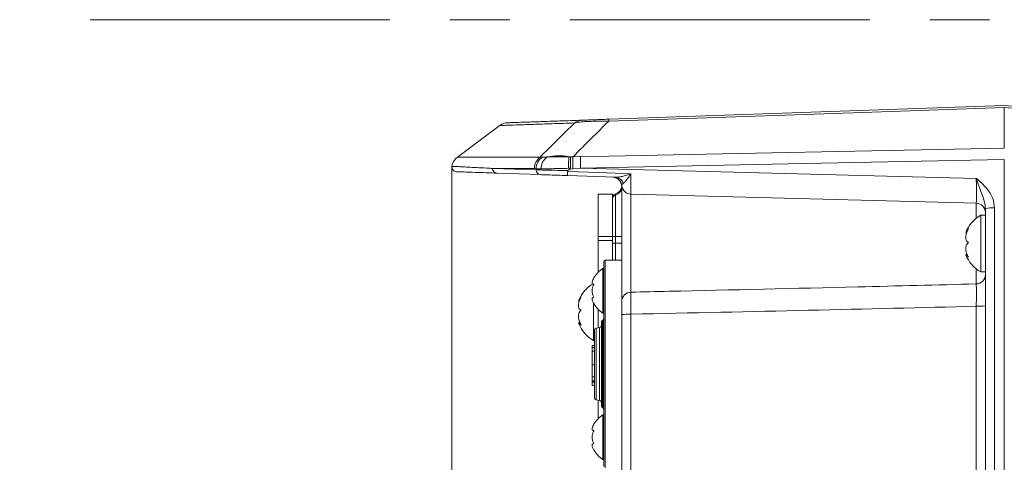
# Model space of a CAD drawing. Header units: millimetres. Extents: x 0 to 8410, y 0 to 5940.
# Tile 182 of 256: x 4647 to 4856, y 2351 to 2445. Entities that reach past the tile are written whole.
import ezdxf

# ---------------------------------------------------------------- set-up
doc = ezdxf.new("R2010")
doc.units = ezdxf.units.MM
doc.header["$LTSCALE"] = 10
doc.linetypes.add('CENTER', pattern=[10.16, 6.35, -1.27, 1.27, -1.27])
doc.styles.add('SLDTEXTSTYLE0', font='TXT', dxfattribs={"width": 0.605})
doc.dimstyles.new('SLDDIMSTYLE0', dxfattribs={"dimtxt": 50, "dimasz": 50, "dimexe": 0, "dimexo": 0.0625, "dimgap": 12.5, "dimtad": 1, "dimtoh": 1, "dimdec": 1, "dimrnd": 1e-09, "dimzin": 12, "dimdsep": 46, "dimtxsty": 'SLDTEXTSTYLE0', "dimsah": 1, "dimcen": 0.09, "dimadec": 0, "dimazin": 0, "dimtfac": 1, "dimtofl": 0, "dimtmove": 0, "dimatfit": 3, "dimfxl": 0, "dimfrac": 2, "dimtolj": 1, "dimtzin": 12, "dimarcsym": 0})

# ---------------------------------------------------------------- blocks, each defined once
blk = doc.blocks.new('*D9')
at = {"color": 7, "linetype": 'Continuous', "lineweight": 0}
for p, q in [((5314.72, 2732.57), (4589.07, 2732.57)), ((4604.07, 2237.57), (4604.07, 2732.57)), ((4975.83, 2237.57), (4589.07, 2237.57))]:
    blk.add_line(p, q, dxfattribs=at)
for points in [[(4604.07, 2732.57), (4596.57, 2682.57), (4611.57, 2682.57)], [(4604.07, 2237.57), (4611.57, 2287.57), (4596.57, 2287.57)]]:
    blk.add_solid(points, dxfattribs=at)
at = {"color": 7, "linetype": 'Continuous', "lineweight": 0, "insert": (4539.62, 2427.79), "char_height": 50, "attachment_point": 1, "rotation": 90, "style": 'SLDTEXTSTYLE0'}
blk.add_mtext('495', dxfattribs=at)
blk = doc.blocks.new('*D10')
at = {"color": 7, "linetype": 'Continuous', "lineweight": 0}
for p, q in [((5314.72, 3964.57), (4489.07, 3964.57)), ((4504.07, 2237.57), (4504.07, 3964.57)), ((4975.83, 2237.57), (4489.07, 2237.57))]:
    blk.add_line(p, q, dxfattribs=at)
for points in [[(4504.07, 3964.57), (4496.57, 3914.57), (4511.57, 3914.57)], [(4504.07, 2237.57), (4511.57, 2287.57), (4496.57, 2287.57)]]:
    blk.add_solid(points, dxfattribs=at)
at = {"color": 7, "linetype": 'Continuous', "lineweight": 0, "insert": (4439.62, 3024.71), "char_height": 50, "attachment_point": 1, "rotation": 90, "style": 'SLDTEXTSTYLE0'}
blk.add_mtext('1727', dxfattribs=at)
blk = doc.blocks.new('*D11')
at = {"color": 7, "linetype": 'Continuous', "lineweight": 0}
for p, q in [((4738.76, 2413.95), (4738.76, 1902.57)), ((5414.72, 2265.57), (5414.72, 1902.57)), ((5414.72, 1917.57), (4738.76, 1917.57))]:
    blk.add_line(p, q, dxfattribs=at)
for points in [[(4738.76, 1917.57), (4788.76, 1910.07), (4788.76, 1925.07)], [(5414.72, 1917.57), (5364.72, 1925.07), (5364.72, 1910.07)]]:
    blk.add_solid(points, dxfattribs=at)
at = {"color": 7, "linetype": 'Continuous', "lineweight": 0, "insert": (5019.45, 1982.03), "char_height": 50, "attachment_point": 1, "style": 'SLDTEXTSTYLE0'}
blk.add_mtext('676', dxfattribs=at)

msp = doc.modelspace()

# ---------------------------------------------------------------- linework, layer by layer
at = {"color": 7, "linetype": 'CENTER', "lineweight": 0}
msp.add_line((4662.123019, 2445.004786), (5513.697375, 2445.004786), dxfattribs=at)
at = {"color": 7, "linetype": 'Continuous', "lineweight": 0}
for p, q in [((4771.964106, 2423.912241), (4855.724686, 2426.837225)), ((4855.724686, 2426.837225), (4858.268264, 2426.614691)), ((4855.724686, 2426.423804), (4855.724686, 2426.425129)), ((4855.724686, 2417.81425), (4855.724686, 2426.423804)), ((4855.724686, 2417.81425), (4855.724722, 2417.811616)), ((4855.724722, 2415.408708), (4855.724686, 2415.403628)), ((4855.724686, 2265.7711), (4855.724686, 2415.403628)), ((4757.523877, 2412.175425), (4748.322909, 2412.49673)), ((4763.714538, 2413.329452), (4763.315636, 2413.019764)), ((4773.419841, 2411.620325), (4763.286748, 2411.974181)), ((4772.814019, 2411.641481), (4772.814115, 2411.641478)), ((4774.724686, 2385.310254), (4774.724686, 2409.643382)), ((4774.744009, 2409.872915), (4774.734546, 2409.841041)), ((4769.724686, 2408.074759), (4772.724686, 2408.074759)), ((4769.724686, 2399.074759), (4769.724686, 2408.074759)), ((4772.724686, 2399.074759), (4772.724686, 2408.074759)), ((4849.77704, 2406.12576), (4776.672332, 2408.040074)), ((4851.724686, 2266.705978), (4851.724686, 2405.039878)), ((4851.724686, 2403.574759), (4850.724686, 2403.574759)), ((4850.724686, 2403.574759), (4850.724686, 2391.574759)), ((4847.57934, 2399.88104), (4847.756168, 2399.88104)), ((4769.724686, 2398.24051), (4769.724686, 2399.074759)), ((4769.724686, 2391.500421), (4769.724686, 2398.24051)), ((4772.724686, 2398.24051), (4772.724686, 2399.074759)), ((4772.724686, 2398.423139), (4772.727519, 2397.694951)), ((4772.724686, 2394.074759), (4772.724686, 2398.24051)), ((4772.727519, 2397.694951), (4772.726103, 2397.694469)), ((4772.727524, 2397.575218), (4772.726106, 2397.575219)), ((4772.727519, 2397.694951), (4772.727524, 2397.575218)), ((4770.924686, 2350.374759), (4770.924686, 2393.774759)), ((4771.224686, 2394.074759), (4774.724686, 2394.074759)), ((4847.853384, 2395.268479), (4847.57934, 2395.268479)), ((4770.924686, 2392.324759), (4770.724686, 2392.324759)), ((4770.724686, 2392.324759), (4770.724686, 2382.824759)), ((4850.724686, 2391.574759), (4851.724686, 2391.574759)), ((4768.724686, 2385.059958), (4768.724686, 2377.074759)), ((4769.724686, 2379.752115), (4769.724686, 2383.649097)), ((4770.571133, 2381.221206), (4770.77824, 2381.428313)), ((4770.724686, 2382.824759), (4770.924686, 2382.824759)), ((4774.724686, 2272.297304), (4774.724686, 2382.516879)), ((4765.89356, 2380.79512), (4765.578442, 2380.79512)), ((4768.924686, 2379.173466), (4768.924686, 2364.976052)), ((4770.032906, 2379.820446), (4769.316467, 2379.661615)), ((4770.424686, 2363.281866), (4770.424686, 2380.867653)), ((4768.724686, 2377.074759), (4768.924686, 2377.074759)), ((4768.424686, 2375.765425), (4768.362186, 2375.765425)), ((4768.424686, 2375.705943), (4768.362186, 2375.705943)), ((4768.924686, 2375.554231), (4768.362186, 2375.554231)), ((4768.424686, 2376.003693), (4768.424686, 2375.699877)), ((4768.424686, 2376.003693), (4768.924686, 2376.003693)), ((4768.424686, 2374.79802), (4768.924686, 2374.79802)), ((4768.424686, 2371.877017), (4768.362186, 2371.877017)), ((4768.362186, 2371.46612), (4768.424686, 2371.46612)), ((4768.362186, 2370.807694), (4768.424686, 2370.807694)), ((4768.424686, 2371.85871), (4768.924686, 2371.85871)), ((4768.424686, 2369.333136), (4768.924686, 2369.333136)), ((4768.362186, 2368.498695), (4768.424686, 2368.498695)), ((4768.362186, 2368.466267), (4768.924686, 2368.466267)), ((4768.424686, 2368.331897), (4768.924686, 2368.331897)), ((4768.424686, 2368.292544), (4768.424686, 2368.187496)), ((4768.424686, 2368.187496), (4768.924686, 2368.187496)), ((4768.424686, 2368.187496), (4768.424686, 2367.542856)), ((4768.424686, 2367.542856), (4768.924686, 2367.542856)), ((4769.316467, 2364.487904), (4770.032906, 2364.329073)), ((4769.724686, 2360.500421), (4769.724686, 2364.397404)), ((4770.571133, 2362.928313), (4770.77824, 2362.721206)), ((4770.924686, 2361.324759), (4770.724686, 2361.324759)), ((4770.724686, 2361.324759), (4770.724686, 2351.824759)), ((4770.724686, 2351.824759), (4770.924686, 2351.824759))]:
    msp.add_line(p, q, dxfattribs=at)
at = {"color": 8, "linetype": 'Continuous', "lineweight": 0}
for p, q in [((4858.268264, 2426.202534), (4855.724686, 2426.425129)), ((4739.921341, 2415.893608), (4757.407203, 2415.893608)), ((4757.407203, 2415.893608), (4757.96385, 2415.922542)), ((4763.545379, 2415.964533), (4763.841942, 2415.962791)), ((4763.841942, 2415.962791), (4764.19844, 2415.962236)), ((4764.19844, 2415.962236), (4764.388624, 2415.958378)), ((4764.388624, 2415.958378), (4766.005517, 2415.990404)), ((4747.370159, 2413.49612), (4756.58429, 2413.174816)), ((4756.240492, 2413.49612), (4747.370159, 2413.49612)), ((4756.581265, 2413.420606), (4756.240492, 2413.49612)), ((4763.887835, 2413.528832), (4763.451645, 2413.516133)), ((4764.385571, 2413.434482), (4763.714538, 2413.329452)), ((4766.005517, 2413.57806), (4764.385571, 2413.434482)), ((4766.005517, 2413.57806), (4849.794485, 2411.383968)), ((4773.391353, 2407.820337), (4773.391353, 2399.074759)), ((4776.672332, 2408.040074), (4776.672332, 2387.277469)), ((4849.77704, 2402.942339), (4849.77704, 2406.12576)), ((4853.654887, 2405.144487), (4853.654887, 2266.810586)), ((4769.724686, 2399.074759), (4772.724686, 2399.074759)), ((4769.724686, 2398.24051), (4772.724686, 2398.24051)), ((4772.724686, 2399.074759), (4773.391353, 2399.074759)), ((4773.391353, 2399.074759), (4774.724686, 2399.074759)), ((4773.391353, 2399.074759), (4773.391353, 2397.694951)), ((4772.727519, 2397.694951), (4773.391353, 2397.694951)), ((4773.391353, 2397.694951), (4773.391353, 2394.074759)), ((4773.391353, 2397.694951), (4774.724686, 2397.694951)), ((4771.224686, 2350.074759), (4771.224686, 2394.074759)), ((4849.77704, 2389.02573), (4849.77704, 2392.20718)), ((4849.794485, 2270.857648), (4849.794485, 2384.291672)), ((4770.571133, 2362.928313), (4770.571133, 2381.221206)), ((4770.77824, 2362.721206), (4770.77824, 2381.428313)), ((4776.654887, 2382.621487), (4776.654887, 2272.401912)), ((4769.316467, 2379.661615), (4769.316467, 2364.487904)), ((4770.032906, 2379.820446), (4770.032906, 2364.329073))]:
    msp.add_line(p, q, dxfattribs=at)
at = {"color": 8, "linetype": 'Continuous', "lineweight": 0, "flags": 128}
for points in [[(4855.724686, 2426.423804), (4849.728613, 2426.214359), (4825.744319, 2425.376577), (4771.964106, 2423.498011)], [(4766.005517, 2415.990404), (4772.000827, 2416.112348), (4795.982068, 2416.600027), (4855.724686, 2417.81425)], [(4855.724686, 2415.403628), (4809.932925, 2414.472155), (4766.005517, 2413.57806)], [(4763.225515, 2412.872261), (4769.941563, 2412.623062), (4776.645759, 2412.374302)]]:
    msp.add_lwpolyline(points, dxfattribs=at)
at = {"color": 7, "linetype": 'Continuous', "lineweight": 0}
for centre, radius, start, end in [((4750.661865, 2420.166522), 3, 91.99995442, 124.59718725), ((5641.594066, 1217.149975), 1500, 126.519266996, 126.949806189), ((4741.724686, 2413.49612), 3, 126.94980619, 171.13709531), ((4739.76846, 2413.796056), 0.999989, 171.37382828, 267.9990082), ((4772.724686, 2409.643382), 2, 0, 88), ((4772.745349, 2409.6427), 1.99996, 6.51846103, 88.28664071), ((4772.758075, 2410.007303), 2, 288.79625935, 344.2295042), ((4773.720433, 2409.735518), 1, 344.2295042, 5.28652022), ((4776.724686, 2410.039389), 2, 185.69160591, 268.5), ((4773.724686, 2407.167292), 1, 108.79625935, 180), ((4849.724686, 2404.126446), 2, 0, 88.5), ((4854.123668, 2397.45537), 7, 119.04974724, 159.3534427), ((4771.224686, 2393.774759), 0.3, 90, 180), ((4854.123668, 2397.694148), 7, 200.67644405, 240.95025276), ((4774.018839, 2387.309925), 6, 123.30017696, 151.04858119), ((4772.123668, 2382.95537), 7, 119.04974724, 159.25059274), ((4774.018839, 2387.839593), 6, 209.79906587, 236.69982304), ((4770.924686, 2380.867653), 0.5, 135, 180), ((4770.424686, 2381.781866), 0.5, 315, 0), ((4772.123668, 2383.194148), 7, 200.79103367, 240.95025276), ((4769.424686, 2379.173467), 0.5, 102.5, 180), ((4769.924686, 2380.308594), 0.5, 282.5, 0), ((4769.424686, 2364.976052), 0.5, 180, 257.5), ((4769.924686, 2363.840925), 0.5, 0, 77.5), ((4770.924686, 2363.281866), 0.5, 180, 225), ((4770.424686, 2362.367653), 0.5, 0, 45), ((4774.018839, 2356.309925), 6, 123.30017696, 151.04858119), ((4774.018839, 2356.839593), 6, 209.79906587, 236.69982304)]:
    msp.add_arc(centre, radius, start, end, dxfattribs=at)
at = {"color": 8, "linetype": 'Continuous', "lineweight": 0}
for centre, radius, start, end in [((4766.505152, 2420.841234), 2.878623, 92.05963664, 127.27745417), ((4776.447566, 2423.705126), 4.488241, 177.35507727, 182.64492273), ((4759.266457, 2413.506195), 3.025982, 127.91051124, 180.19075252), ((4759.658472, 2413.353102), 3.077948, 123.40603948, 178.74330835), ((4760.778081, 2413.381394), 3.15839, 126.36132517, 179.91944251), ((4761.320427, 2404.84784), 11.337164, 78.68207079, 102.29853808), ((4778.212382, 2414.177032), 14.775525, 173.05149865, 182.56365402), ((4814.237486, 2414.636127), 49.866395, 178.48057474, 181.38080605), ((4817.011851, 2414.784232), 51.020593, 178.64535082, 181.35464918), ((4748.363507, 2413.489271), 0.993372, 179.60494879, 267.65772375), ((4757.570643, 2413.160769), 0.986453, 179.1840914, 267.28267198), ((4773.30336, 2409.813533), 1.810543, 16.71916154, 86.31131873), ((4772.785406, 2409.66262), 1.939376, 288.20660148, 359.43161351), ((4773.694327, 2406.899196), 0.969688, 108.20660148, 179.43161351), ((4853.184833, 2395.957718), 9.198786, 87.07093517, 99.1333386), ((4849.724931, 2391.024806), 1.999755, 271.49316697, 359.99362445), ((4776.707775, 2385.294635), 1.98315, 91.02403598, 179.54875583), ((4850.264539, 2393.47844), 9.198786, 267.07093517, 279.1333386), ((4776.184833, 2373.434719), 9.198786, 87.07093517, 99.1333386)]:
    msp.add_arc(centre, radius, start, end, dxfattribs=at)
for centre, major_axis, ratio, start_param, end_param in [((5438.724686, 5826.758134), (24.53191, 13212.217135), 0.0529487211, 1.8322054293, 1.8322246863), ((4776.724686, 2413.040417), (0.052337, 5.000343), 0.0145182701, 1.7045592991, 3.1413645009), ((4849.724686, 2411.128845), (-0.052392, 5.003085), 0.0145023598, 3.1410608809, 4.7632524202), ((4250.4032, 2396.688627), (837.418599, 1.531291), 0.0230714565, 5.3918688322, 5.5100595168)]:
    msp.add_ellipse(centre, major_axis=major_axis, ratio=ratio, start_param=start_param, end_param=end_param, dxfattribs=at)
for points, knots in [([(4764.761641, 2423.131789), (4763.103167, 2423.073906), (4759.786219, 2422.958141), (4755.882879, 2422.82191), (4752.781205, 2422.713658), (4750.866214, 2422.646823), (4749.51033, 2422.599501), (4748.808053, 2422.57499), (4748.959914, 2422.580291), (4748.994238, 2422.581489)], [0, 0, 0, 0, 0.164987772, 0.3299755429, 0.4958442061, 0.6617128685, 0.7560885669, 0.9448706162, 1, 1, 1, 1]), ([(4757.407203, 2415.893608), (4757.948306, 2416.434569), (4760.381957, 2418.867583), (4762.845695, 2421.26636), (4764.761641, 2423.131789)], [0, 0, 0, 0, 0.2223419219, 1, 1, 1, 1]), ([(4771.964106, 2423.498011), (4770.215813, 2421.778784), (4767.676494, 2419.281684), (4765.169561, 2416.747732), (4764.388624, 2415.958378)], [0, 0, 0, 0, 0.6884889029, 1, 1, 1, 1]), ([(4771.964106, 2423.498011), (4771.209161, 2423.503525), (4769.674141, 2423.514739), (4767.675901, 2423.459153), (4765.969333, 2423.342808), (4765.144583, 2423.221686), (4764.802004, 2423.141264), (4764.761641, 2423.131789)], [0, 0, 0, 0, 0.2277012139, 0.4629815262, 0.6737308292, 0.9615583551, 1, 1, 1, 1]), ([(4757.96385, 2415.922542), (4758.051518, 2415.916965), (4758.288636, 2415.90188), (4758.667045, 2415.915956), (4758.905549, 2415.924827)], [0, 0, 0, 0, 0.3697190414, 1, 1, 1, 1]), ([(4758.905549, 2415.924827), (4759.356364, 2415.941879), (4760.276429, 2415.976681), (4761.938232, 2415.981649), (4763.086713, 2415.969418), (4763.545379, 2415.964533)], [0, 0, 0, 0, 0.3658991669, 0.7467604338, 1, 1, 1, 1]), ([(4738.858776, 2413.941899), (4738.903152, 2413.939571), (4738.974975, 2413.935803), (4739.953797, 2413.884478), (4741.079608, 2413.825466), (4742.585553, 2413.746558), (4744.45779, 2413.648512), (4746.129367, 2413.561026), (4747.163369, 2413.506938), (4747.370159, 2413.49612)], [0, 0, 0, 0, 0.23531741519, 0.38086370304, 0.52640992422, 0.67226234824, 0.81811465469, 0.96362463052, 1, 1, 1, 1]), ([(4757.619694, 2413.385835), (4757.343073, 2413.383382), (4756.899312, 2413.379447), (4756.668281, 2413.409345), (4756.581265, 2413.420606)], [0, 0, 0, 0, 0.6233567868, 1, 1, 1, 1]), ([(4756.58429, 2413.174816), (4756.87356, 2413.17208), (4757.452072, 2413.166608), (4759.341523, 2413.125027), (4761.40206, 2413.072879), (4762.801436, 2413.034037), (4763.315636, 2413.019764)], [0, 0, 0, 0, 0.2792012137, 0.5583762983, 0.8377254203, 1, 1, 1, 1]), ([(4763.451645, 2413.516133), (4762.857164, 2413.502486), (4761.3834, 2413.468652), (4759.24423, 2413.424124), (4758.155965, 2413.398474), (4757.619694, 2413.385835)], [0, 0, 0, 0, 0.2553617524, 0.6330606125, 1, 1, 1, 1]), ([(4773.419841, 2411.620325), (4773.682736, 2411.632854), (4774.193125, 2411.657178), (4775.062738, 2411.86624), (4775.871847, 2412.110078), (4776.422441, 2412.297186), (4776.641207, 2412.372731), (4776.645759, 2412.374302)], [0, 0, 0, 0, 0.2596496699, 0.5040892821, 0.8031831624, 0.9959054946, 1, 1, 1, 1]), ([(4776.645759, 2412.374302), (4776.644031, 2412.371632), (4776.531998, 2412.198458), (4776.248039, 2411.763051), (4775.833636, 2411.165459), (4775.392059, 2410.605147), (4775.161194, 2410.428917), (4775.037364, 2410.334392)], [0, 0, 0, 0, 0.0028585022, 0.1853999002, 0.4717786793, 0.716677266, 1, 1, 1, 1]), ([(4775.037364, 2410.334392), (4774.954863, 2410.261343), (4774.707669, 2410.042471), (4774.729478, 2409.940712), (4774.744009, 2409.872915)], [0, 0, 0, 0, 0.333751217, 1, 1, 1, 1]), ([(4849.794485, 2411.383968), (4849.797669, 2411.381216), (4850.578447, 2410.706337), (4851.946182, 2409.476529), (4853.389232, 2407.319228), (4853.571749, 2405.825088), (4853.654887, 2405.144487)], [0, 0, 0, 0, 0.0016699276, 0.4094937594, 0.731016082, 1, 1, 1, 1]), ([(4851.724686, 2405.039878), (4851.675729, 2405.488378), (4851.553941, 2406.604083), (4850.94017, 2408.115083), (4850.353989, 2409.786165), (4849.979701, 2410.849885), (4849.79607, 2411.3794), (4849.794485, 2411.383968)], [0, 0, 0, 0, 0.2053619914, 0.5108663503, 0.7547360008, 0.9978837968, 1, 1, 1, 1]), ([(4773.402482, 2408.113962), (4773.398188, 2408.078634), (4773.393211, 2408.037685), (4773.391577, 2407.846571), (4773.391353, 2407.820337)], [0, 0, 0, 0, 0.8627318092, 1, 1, 1, 1]), ([(4776.672332, 2387.277469), (4779.354635, 2387.337286), (4795.363015, 2387.694283), (4819.731324, 2388.264402), (4841.417133, 2388.813898), (4849.77704, 2389.02573)], [0, 0, 0, 0, 0.1100729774, 0.6569319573, 1, 1, 1, 1]), ([(4849.794485, 2384.291672), (4849.796651, 2384.53606), (4849.803755, 2385.337622), (4849.810049, 2386.638245), (4849.80837, 2387.930833), (4849.797593, 2388.824424), (4849.783892, 2388.958623), (4849.77704, 2389.02573)], [0, 0, 0, 0, 0.0987612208, 0.3239235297, 0.549160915, 0.7745544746, 1, 1, 1, 1]), ([(4776.672332, 2387.277469), (4776.666233, 2387.122654), (4776.654032, 2386.812999), (4776.645413, 2385.697541), (4776.644763, 2384.262534), (4776.651549, 2383.162653), (4776.654887, 2382.621487)], [0, 0, 0, 0, 0.25200029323, 0.50404148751, 0.75597778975, 1, 1, 1, 1])]:
    msp.add_open_spline(points, degree=3, knots=knots, dxfattribs=at)
at = {"color": 7, "linetype": 'Continuous', "lineweight": 0}
for points, knots in [([(4750.559695, 2423.164783), (4750.647045, 2423.167833), (4750.821686, 2423.173932), (4752.225627, 2423.222958), (4754.433851, 2423.300071), (4757.522213, 2423.407919), (4761.413446, 2423.543804), (4764.738945, 2423.659933), (4766.401695, 2423.717998)], [0, 0, 0, 0, 0.1691819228, 0.3382462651, 0.5032441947, 0.6682421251, 0.834121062, 1, 1, 1, 1]), ([(4766.401695, 2423.717998), (4766.426574, 2423.718866), (4766.63267, 2423.726064), (4767.185079, 2423.745354), (4768.491791, 2423.790985), (4770.111529, 2423.847548), (4771.347989, 2423.890726), (4771.964106, 2423.912241)], [0, 0, 0, 0, 0.0404527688, 0.3351087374, 0.542631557, 0.7720974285, 1, 1, 1, 1]), ([(4763.887835, 2413.528832), (4763.875205, 2413.82108), (4763.848116, 2414.447937), (4763.830704, 2415.301039), (4763.834554, 2415.768876), (4763.841499, 2415.951162), (4763.841942, 2415.962791)], [0, 0, 0, 0, 0.29691960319, 0.63687753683, 0.97683482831, 1, 1, 1, 1]), ([(4748.322909, 2412.49673), (4748.116399, 2412.503941), (4747.083796, 2412.54), (4745.167344, 2412.606924), (4742.951132, 2412.684316), (4741.202061, 2412.745395), (4739.867349, 2412.792004), (4739.783431, 2412.794935), (4739.733544, 2412.796677)], [0, 0, 0, 0, 0.03466162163, 0.17331676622, 0.35841596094, 0.54355874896, 0.72865859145, 1, 1, 1, 1]), ([(4763.286748, 2411.974181), (4763.28617, 2411.974237), (4763.28208, 2411.974634), (4763.267829, 2411.986788), (4763.246697, 2412.065444), (4763.228328, 2412.269112), (4763.221175, 2412.530933), (4763.2225, 2412.743676), (4763.225015, 2412.850944), (4763.225515, 2412.872261)], [0, 0, 0, 0, 0.0125465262, 0.0887417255, 0.318774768, 0.5484478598, 0.7780926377, 0.9559024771, 1, 1, 1, 1]), ([(4763.315636, 2413.019764), (4763.298014, 2413.004514), (4763.262591, 2412.97386), (4763.230922, 2412.92077), (4763.226911, 2412.884789), (4763.225515, 2412.872261)], [0, 0, 0, 0, 0.3922080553, 0.7883781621, 1, 1, 1, 1]), ([(4763.714538, 2413.329452), (4763.741825, 2413.351015), (4763.791947, 2413.390622), (4763.848256, 2413.443036), (4763.87765, 2413.484615), (4763.887455, 2413.509879), (4763.887737, 2413.52395), (4763.887835, 2413.528832)], [0, 0, 0, 0, 0.3850536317, 0.7072961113, 0.844830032, 0.9461601, 1, 1, 1, 1]), ([(4763.286748, 2411.974181), (4762.880374, 2411.988372), (4761.701874, 2412.029526), (4759.936907, 2412.09116), (4758.283467, 2412.148899), (4757.777076, 2412.166583), (4757.523877, 2412.175425)], [0, 0, 0, 0, 0.14929694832, 0.43296703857, 0.71647909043, 1, 1, 1, 1]), ([(4848.132005, 2397.802036), (4847.98412, 2397.887111), (4847.727882, 2398.034517), (4847.558383, 2398.544469), (4847.552401, 2399.126694), (4847.695396, 2399.780259), (4847.908971, 2400.316858), (4848.077312, 2400.615925), (4848.132005, 2400.713089)], [0, 0, 0, 0, 0.2355529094, 0.4081362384, 0.5811337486, 0.74506347, 0.9171728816, 1, 1, 1, 1]), ([(4848.132005, 2400.713089), (4847.985603, 2400.518912), (4847.731943, 2400.182475), (4847.560289, 2399.912959), (4847.573593, 2399.903399), (4847.57934, 2399.89927)], [0, 0, 0, 0, 0.436726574, 0.7566816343, 1, 1, 1, 1]), ([(4848.132005, 2394.663706), (4847.984111, 2394.944903), (4847.727866, 2395.432112), (4847.558377, 2396.212399), (4847.552407, 2396.847536), (4847.695411, 2397.35991), (4847.908987, 2397.656499), (4848.077321, 2397.76635), (4848.132005, 2397.802036)], [0, 0, 0, 0, 0.2355677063, 0.4081497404, 0.5811459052, 0.7450755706, 0.9171862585, 1, 1, 1, 1]), ([(4772.72607, 2397.694469), (4772.726122, 2397.666631), (4772.726196, 2397.626886), (4772.726071, 2397.587148), (4772.726033, 2397.575243)], [0, 0, 0, 0, 0.7004361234, 1, 1, 1, 1]), ([(4847.57934, 2395.250249), (4847.577905, 2395.25579), (4847.570837, 2395.283088), (4847.703163, 2395.144297), (4847.908145, 2394.915461), (4848.077115, 2394.725437), (4848.132005, 2394.663706)], [0, 0, 0, 0, 0.0906449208, 0.4465453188, 0.820207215, 1, 1, 1, 1]), ([(4768.831279, 2388.949759), (4768.727665, 2388.953441), (4768.518797, 2388.960861), (4768.420723, 2389.230965), (4768.500963, 2389.646906), (4768.66559, 2390.030341), (4768.795424, 2390.261047), (4768.831279, 2390.324759)], [0, 0, 0, 0, 0.2469267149, 0.4977621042, 0.710435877, 0.9200339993, 1, 1, 1, 1]), ([(4768.831279, 2386.199759), (4768.727669, 2386.399908), (4768.518804, 2386.803384), (4768.420723, 2387.532776), (4768.500957, 2388.211454), (4768.665583, 2388.666256), (4768.795421, 2388.888406), (4768.831279, 2388.949759)], [0, 0, 0, 0, 0.2469159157, 0.4977539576, 0.710428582, 0.920026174, 1, 1, 1, 1]), ([(4766.132005, 2383.506629), (4765.98412, 2383.575384), (4765.727882, 2383.694514), (4765.558383, 2384.167987), (4765.552401, 2384.725893), (4765.695396, 2385.365753), (4765.908971, 2385.899509), (4766.077312, 2386.200749), (4766.132005, 2386.29862)], [0, 0, 0, 0, 0.2355529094, 0.4081362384, 0.5811337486, 0.74506347, 0.9171728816, 1, 1, 1, 1]), ([(4766.132005, 2386.29862), (4765.985083, 2386.091703), (4765.730522, 2385.733196), (4765.552784, 2385.409761), (4765.569982, 2385.374839), (4765.578442, 2385.357659)], [0, 0, 0, 0, 0.4094959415, 0.7095012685, 1, 1, 1, 1]), ([(4768.831279, 2384.824759), (4768.727667, 2385.021231), (4768.518801, 2385.417291), (4768.420723, 2385.876589), (4768.50096, 2386.139326), (4768.665586, 2386.210687), (4768.795422, 2386.202124), (4768.831279, 2386.199759)], [0, 0, 0, 0, 0.246920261, 0.4977572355, 0.7104315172, 0.9200293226, 1, 1, 1, 1]), ([(4774.724686, 2382.516879), (4774.724686, 2382.841615), (4774.724686, 2383.501601), (4774.724686, 2384.362656), (4774.724686, 2385.031832), (4774.724686, 2385.217447), (4774.724686, 2385.310254)], [0, 0, 0, 0, 0.2440161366, 0.4959331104, 0.7479691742, 1, 1, 1, 1]), ([(4766.132005, 2380.282768), (4765.984111, 2380.559718), (4765.727866, 2381.039568), (4765.558377, 2381.826631), (4765.552407, 2382.47861), (4765.695411, 2383.017031), (4765.908987, 2383.339423), (4766.077321, 2383.46563), (4766.132005, 2383.506629)], [0, 0, 0, 0, 0.23556770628, 0.40814974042, 0.58114590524, 0.74507557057, 0.91718625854, 1, 1, 1, 1]), ([(4765.578442, 2380.791859), (4765.578367, 2380.792942), (4765.576177, 2380.824201), (4765.706674, 2380.711374), (4765.907764, 2380.516228), (4766.077021, 2380.340013), (4766.132005, 2380.282768)], [0, 0, 0, 0, 0.01385075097, 0.39980659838, 0.80502388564, 1, 1, 1, 1]), ([(4768.424686, 2375.480046), (4768.424686, 2375.504125), (4768.424686, 2375.57235), (4768.424686, 2375.3222), (4768.424686, 2374.972754), (4768.424686, 2374.79802)], [0, 0, 0, 0, 0.2142709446, 0.607107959, 1, 1, 1, 1]), ([(4768.424686, 2374.79802), (4768.424686, 2374.53503), (4768.424686, 2374.009006), (4768.424686, 2372.847718), (4768.424686, 2372.233792), (4768.424686, 2371.85871)], [0, 0, 0, 0, 0.2800466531, 0.5601408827, 1, 1, 1, 1]), ([(4768.424686, 2371.877017), (4768.424686, 2371.841582), (4768.424686, 2371.465731), (4768.424686, 2370.407995), (4768.424686, 2369.740563), (4768.424686, 2369.333136)], [0, 0, 0, 0, 0.0389709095, 0.4133489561, 1, 1, 1, 1]), ([(4768.424686, 2369.333136), (4768.424686, 2369.122374), (4768.424686, 2368.701221), (4768.424686, 2368.398057), (4768.424686, 2368.475461), (4768.424686, 2368.479777)], [0, 0, 0, 0, 0.486100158, 0.9713445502, 1, 1, 1, 1]), ([(4768.831279, 2357.949759), (4768.727665, 2357.953441), (4768.518797, 2357.960861), (4768.420723, 2358.230965), (4768.500963, 2358.646906), (4768.66559, 2359.030341), (4768.795424, 2359.261047), (4768.831279, 2359.324759)], [0, 0, 0, 0, 0.2469267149, 0.4977621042, 0.710435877, 0.9200339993, 1, 1, 1, 1]), ([(4768.831279, 2355.199759), (4768.727669, 2355.399908), (4768.518804, 2355.803384), (4768.420723, 2356.532776), (4768.500957, 2357.211454), (4768.665583, 2357.666256), (4768.795421, 2357.888406), (4768.831279, 2357.949759)], [0, 0, 0, 0, 0.2469159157, 0.4977539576, 0.710428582, 0.920026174, 1, 1, 1, 1]), ([(4768.831279, 2353.824759), (4768.727667, 2354.021231), (4768.518801, 2354.417291), (4768.420723, 2354.876589), (4768.50096, 2355.139326), (4768.665586, 2355.210687), (4768.795422, 2355.202124), (4768.831279, 2355.199759)], [0, 0, 0, 0, 0.246920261, 0.4977572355, 0.7104315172, 0.9200293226, 1, 1, 1, 1])]:
    msp.add_open_spline(points, degree=3, knots=knots, dxfattribs=at)

# ---------------------------------------------------------------- dimensions: what is measured, and where the dimension line sits
for base, p2, picture, middle in [((4504.072845, 3964.574759), (5314.724686, 3964.574759), '*D10', (4504.072845, 3101.074759)), ((4604.072845, 2732.574759), (5314.724686, 2732.574759), '*D9', (4604.072845, 2485.074759))]:
    dim = msp.add_linear_dim(base=base, p1=(4975.825542, 2237.574759), p2=p2, angle=90, dimstyle='SLDDIMSTYLE0', dxfattribs=at)
    dim.commit()
    dim.dimension.update_dxf_attribs({"geometry": picture, "text_midpoint": middle, "dimtype": 160})
dim = msp.add_linear_dim(base=(4738.758784, 1917.574759), p1=(5414.724686, 2265.574759), p2=(4738.758784, 2413.947143), dimstyle='SLDDIMSTYLE0', dxfattribs=at)
dim.commit()
dim.dimension.update_dxf_attribs({"geometry": '*D11', "text_midpoint": (5076.741735, 1917.574759), "dimtype": 160})

doc.saveas('drawing.dxf')
